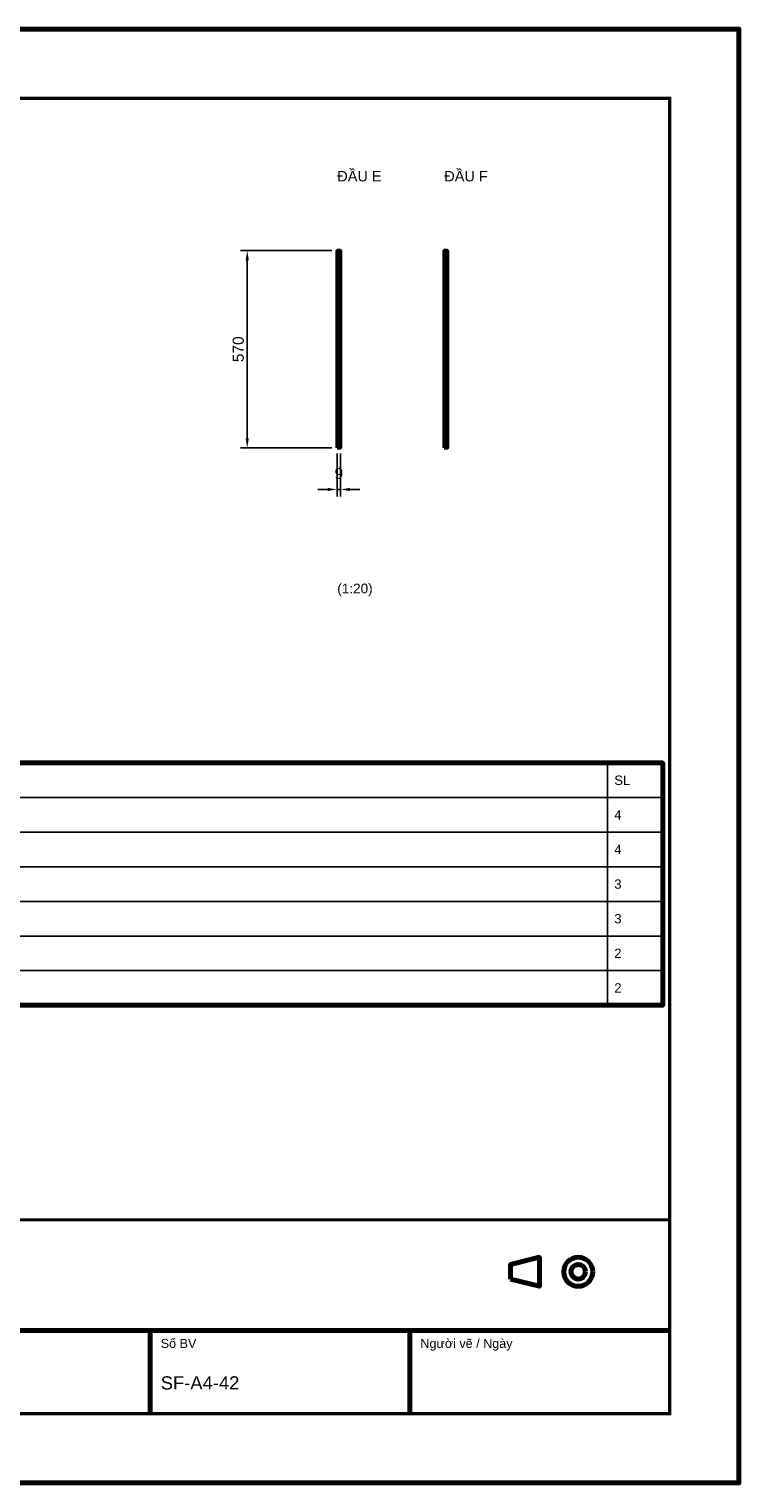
# Model space of a CAD drawing. Header units: millimetres. Extents: x 0 to 2970, y 0 to 2100.
# Tile 2 of 2: x 1945 to 2970, y 0 to 2100. Entities that reach past the tile are written whole.
import ezdxf
from ezdxf.enums import TextEntityAlignment as Align

# ---------------------------------------------------------------- set-up
doc = ezdxf.new("R2010")
doc.units = ezdxf.units.MM
doc.header["$LTSCALE"] = 10
for name, color, linetype, lineweight in [('0-KHUNG-BANVE', 7, 'CONTINUOUS', 70), ('1-NET-THAY', 7, 'CONTINUOUS', 50), ('3-KICH-THUOC', 1, 'CONTINUOUS', 18), ('6-CHU', 7, 'CONTINUOUS', 25), ('7-BANG-KE', 7, 'CONTINUOUS', 25)]:
    doc.layers.add(name, color=color, linetype=linetype, lineweight=lineweight)
doc.styles.add('VN', font='arial.ttf')
doc.dimstyles.new('A4', dxfattribs={"dimscale": 10, "dimtxt": 1.6, "dimasz": 1.4, "dimexe": 1, "dimexo": 0.8, "dimgap": 0.5, "dimtad": 1, "dimdec": 1, "dimtxsty": 'VN', "dimcen": 2.5, "dimclrd": 1, "dimclre": 1, "dimclrt": 7, "dimazin": 3, "dimtfac": 1, "dimtmove": 0, "dimatfit": 3})

msp = doc.modelspace()

# ---------------------------------------------------------------- linework, layer by layer
at = {"layer": '0-KHUNG-BANVE'}
for p, q in [((1370, 220), (2870, 220)), ((2120, 100), (2120, 220)), ((2495, 100), (2495, 220))]:
    msp.add_line(p, q, dxfattribs=at)
for points in [[(0, 0), (2970, 0), (2970, 2100), (0, 2100)], [(250, 690), (2860, 690), (2860, 1040), (250, 1040)], [(2640, 294.5), (2682, 284), (2682, 326), (2640, 315.5)]]:
    msp.add_lwpolyline(points, close=True, dxfattribs=at)
for points, const_width in [([(200, 100), (2870, 100), (2870, 2000), (200, 2000)], 5), ([(1370, 100), (2870, 100), (2870, 380), (1370, 380)], 4)]:
    msp.add_lwpolyline(points, close=True, dxfattribs=dict(at, const_width=const_width))
for radius in [21, 10.5]:
    msp.add_circle((2738, 305), radius, dxfattribs=at)
at = {"layer": '1-NET-THAY'}
for points in [[(2390, 1495), (2394.5, 1495), (2394.5, 1780), (2390, 1780)], [(2544.5, 1495), (2549, 1495), (2549, 1780), (2544.5, 1780)]]:
    msp.add_lwpolyline(points, close=True, dxfattribs=at)
at = {"layer": '7-BANG-KE'}
for points in [[(1630, 990), (2780, 990), (2780, 1040), (1630, 1040)], [(2780, 990), (2860, 990), (2860, 1040), (2780, 1040)], [(1630, 940), (2780, 940), (2780, 990), (1630, 990)], [(2780, 940), (2860, 940), (2860, 990), (2780, 990)], [(1630, 890), (2780, 890), (2780, 940), (1630, 940)], [(2780, 890), (2860, 890), (2860, 940), (2780, 940)], [(1630, 840), (2780, 840), (2780, 890), (1630, 890)], [(2780, 840), (2860, 840), (2860, 890), (2780, 890)], [(1630, 790), (2780, 790), (2780, 840), (1630, 840)], [(2780, 790), (2860, 790), (2860, 840), (2780, 840)], [(1630, 740), (2780, 740), (2780, 790), (1630, 790)], [(2780, 740), (2860, 740), (2860, 790), (2780, 790)], [(1630, 690), (2780, 690), (2780, 740), (1630, 740)], [(2780, 690), (2860, 690), (2860, 740), (2780, 740)]]:
    msp.add_lwpolyline(points, close=True, dxfattribs=at)

# ---------------------------------------------------------------- texts
at = {"layer": '6-CHU', "style": 'VN'}
for s, height, p in [('ĐẦU E', 15, (2390, 1880)), ('ĐẦU F', 15, (2544.5, 1880)), ('(1:20)', 14, (2390, 1285)), ('Số BV', 13, (2135, 195)), ('Người vẽ / Ngày', 13, (2510, 195)), ('SF-A4-42', 19, (2135, 135))]:
    msp.add_text(s, height=height, dxfattribs=at).set_placement(p)
at = {"layer": '7-BANG-KE', "style": 'VN'}
for s, p in [('SL', (2790, 1015)), ('4', (2790, 965)), ('4', (2790, 915)), ('3', (2790, 865)), ('3', (2790, 815)), ('2', (2790, 765)), ('2', (2790, 715))]:
    msp.add_text(s, height=13.5, dxfattribs=at).set_placement(p, align=Align.MIDDLE_LEFT)

# ---------------------------------------------------------------- dimensions: what is measured, and where the dimension line sits
at = {"layer": '3-KICH-THUOC'}
msp.add_linear_dim(base=(2260, 1495), p1=(2390, 1495), p2=(2390, 1780), angle=90, dimstyle='A4', override={"dimlfac": 2}, dxfattribs=at).render()
msp.add_linear_dim(base=(2390, 1435), p1=(2390, 1495), p2=(2394.5, 1495), dimstyle='A4', override={"dimlfac": 2}, dxfattribs=at).render()

doc.saveas('drawing.dxf')
